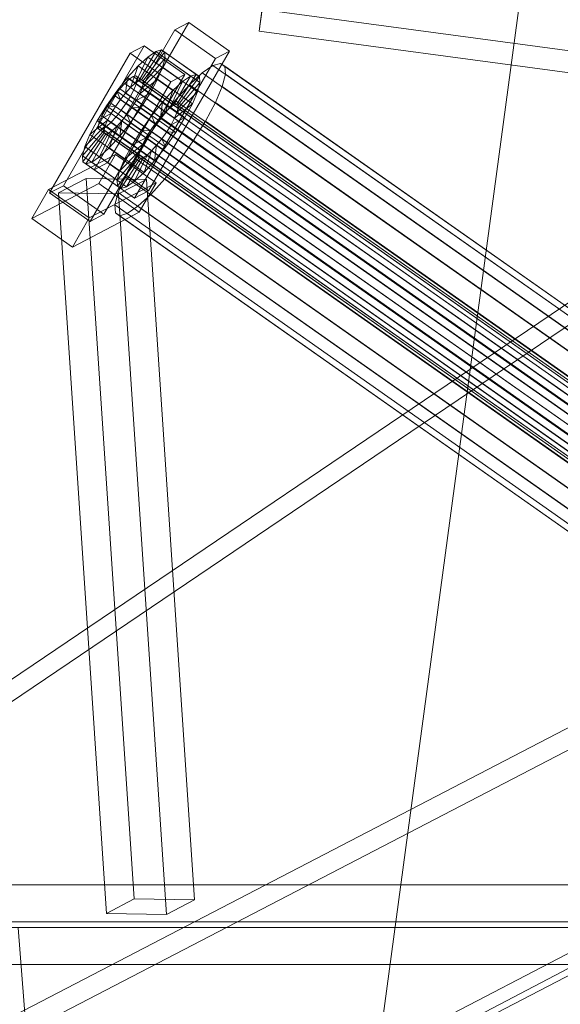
# Model space of a CAD drawing. Header units: millimetres. Extents: x -4738 to 65662, y -68080 to 6847.
# Tile 34 of 256: x -4251 to -4102, y -35408 to -35136. Entities that reach past the tile are written whole.
import ezdxf

# ---------------------------------------------------------------- set-up
doc = ezdxf.new("R2010")
doc.units = ezdxf.units.MM
for name, color, linetype, lineweight in [('COTAS_P', 1, 'Continuous', 0), ('frontal_C09', 7, 'Continuous', 0), ('frontal_C10', 7, 'Continuous', 0)]:
    doc.layers.add(name, color=color, linetype=linetype, lineweight=lineweight)
doc.dimstyles.new('R19_100', dxfattribs={"dimtxt": 250, "dimasz": 150, "dimexe": 150, "dimexo": 80, "dimgap": 100, "dimtad": 1, "dimtih": 1, "dimtoh": 1, "dimdsep": 46, "dimcen": 0.09, "dimadec": 0, "dimazin": 0, "dimtfac": 1, "dimtdec": 4, "dimtofl": 0, "dimtmove": 0, "dimatfit": 3, "dimfxl": 1, "dimtolj": 1, "dimtzin": 0, "dimarcsym": 0})

# ---------------------------------------------------------------- blocks, each defined once
blk = doc.blocks.new('DIM_R31_46')
at = {"layer": 'COTAS_P'}
for p, q in [((-4100, -35030), (-4219.91, -35921.98)), ((140, -35600), (20.09, -36491.98)), ((-4219.91, -35921.98), (-4065.25, -35897.36)), ((20.09, -36491.98), (-4219.91, -35921.98)), ((-4219.91, -35921.98), (-4077.24, -35986.56)), ((20.09, -36491.98), (-122.58, -36427.39)), ((20.09, -36491.98), (-134.57, -36516.59))]:
    blk.add_line(p, q, dxfattribs=at)
blk.add_text('4278.14 P', height=250, rotation=172.3434, dxfattribs=at).set_placement((-2113.24, -36306.08))

msp = doc.modelspace()

# ---------------------------------------------------------------- linework, layer by layer
at = {"layer": 'frontal_C09'}
for p, q in [((-4185.364, -35139.604), (-4172.44, -35043.468)), ((-4185.364, -35139.604), (-4184.565, -35133.657)), ((194.187, -35722.31), (-4184.565, -35133.657)), ((193.388, -35728.257), (-4185.364, -35139.604))]:
    msp.add_line(p, q, dxfattribs=at)
at = {"layer": 'frontal_C10'}
for p, q in [((-4204.724, -35137.232), (-4226.975, -35175.747)), ((-4204.724, -35137.232), (-4208.562, -35139.237)), ((-4193.543, -35145.102), (-4204.724, -35137.232)), ((-4230.813, -35177.752), (-4208.562, -35139.237)), ((-4208.562, -35139.237), (-4197.381, -35147.106)), ((-4217.006, -35143.647), (-4239.257, -35182.162)), ((-4217.006, -35143.647), (-4220.844, -35145.652)), ((-4205.825, -35151.517), (-4217.006, -35143.647)), ((-4243.095, -35184.167), (-4220.844, -35145.652)), ((-4220.844, -35145.652), (-4209.663, -35153.522)), ((-4213.839, -35145.214), (-4218.475, -35153.238)), ((-4212.252, -35144.747), (-4217.723, -35153.017)), ((-4211.373, -35145.352), (-4217.307, -35153.303)), ((-4213.839, -35145.214), (-4216.027, -35146.719)), ((-4215.794, -35183.617), (-4193.543, -35145.102)), ((-4212.252, -35144.747), (-4213.839, -35145.214)), ((-4204.256, -35151.959), (-4213.839, -35145.214)), ((-4211.373, -35145.352), (-4212.252, -35144.747)), ((-4202.669, -35151.493), (-4212.252, -35144.747)), ((-4211.262, -35146.986), (-4211.373, -35145.352)), ((-4201.79, -35152.097), (-4211.373, -35145.352)), ((-4197.381, -35147.106), (-4193.543, -35145.102)), ((-4218.665, -35149.161), (-4221.576, -35152.372)), ((-4218.665, -35149.161), (-4220.761, -35155.107)), ((-4197.381, -35147.106), (-4219.632, -35185.621)), ((-4216.027, -35146.719), (-4219.511, -35153.951)), ((-4216.027, -35146.719), (-4218.665, -35149.161)), ((-4209.082, -35155.906), (-4218.665, -35149.161)), ((-4211.262, -35146.986), (-4217.254, -35154.077)), ((-4206.443, -35153.464), (-4216.027, -35146.719)), ((-4211.928, -35149.538), (-4211.262, -35146.986)), ((-4201.679, -35153.731), (-4211.262, -35146.986)), ((-4198.095, -35149.072), (-4201.019, -35151.085)), ((-4195.973, -35148.449), (-4198.095, -35149.072)), ((-4018.405, -35275.547), (-4198.095, -35149.072)), ((-4194.798, -35149.257), (-4195.973, -35148.449)), ((-4016.283, -35274.923), (-4195.973, -35148.449)), ((-4194.65, -35151.441), (-4194.798, -35149.257)), ((-4015.108, -35275.731), (-4194.798, -35149.257)), ((-4228.076, -35190.032), (-4205.825, -35151.517)), ((-4219.32, -35151.893), (-4220.072, -35152.113)), ((-4218.904, -35152.179), (-4219.32, -35151.893)), ((-4010.881, -35298.603), (-4219.32, -35151.893)), ((-4211.928, -35149.538), (-4217.569, -35155.286)), ((-4213.323, -35152.834), (-4211.928, -35149.538)), ((-4202.344, -35156.283), (-4211.928, -35149.538)), ((-4209.663, -35153.522), (-4205.825, -35151.517)), ((-4208.891, -35159.983), (-4204.256, -35151.959)), ((-4208.14, -35159.762), (-4202.669, -35151.493)), ((-4206.443, -35153.464), (-4204.256, -35151.959)), ((-4201.019, -35151.085), (-4204.546, -35154.349)), ((-4204.256, -35151.959), (-4202.669, -35151.493)), ((-4202.669, -35151.493), (-4201.79, -35152.097)), ((-4021.33, -35277.559), (-4201.019, -35151.085)), ((-4195.539, -35154.853), (-4194.65, -35151.441)), ((-4014.96, -35277.915), (-4194.65, -35151.441)), ((-4209.663, -35153.522), (-4231.914, -35192.037)), ((-4221.576, -35152.372), (-4224.559, -35156.135)), ((-4222.358, -35153.983), (-4223.737, -35155.504)), ((-4221.108, -35152.827), (-4222.358, -35153.983)), ((-4013.919, -35300.694), (-4222.358, -35153.983)), ((-4221.576, -35152.372), (-4222.139, -35156.629)), ((-4211.992, -35159.118), (-4221.576, -35152.372)), ((-4220.072, -35152.113), (-4221.108, -35152.827)), ((-4012.669, -35299.537), (-4221.108, -35152.827)), ((-4220.761, -35155.107), (-4219.511, -35153.951)), ((-4011.632, -35298.824), (-4220.072, -35152.113)), ((-4219.828, -35155.723), (-4219.167, -35154.162)), ((-4219.511, -35153.951), (-4218.475, -35153.238)), ((-4219.511, -35153.951), (-4209.928, -35160.696)), ((-4219.167, -35154.162), (-4218.852, -35152.953)), ((-4010.727, -35300.872), (-4219.167, -35154.162)), ((-4218.852, -35152.953), (-4218.904, -35152.179)), ((-4010.464, -35298.889), (-4218.904, -35152.179)), ((-4010.412, -35299.663), (-4218.852, -35152.953)), ((-4218.475, -35153.238), (-4217.723, -35153.017)), ((-4218.475, -35153.238), (-4208.891, -35159.983)), ((-4213.323, -35152.834), (-4218.231, -35156.847)), ((-4217.723, -35153.017), (-4217.307, -35153.303)), ((-4217.723, -35153.017), (-4208.14, -35159.762)), ((-4217.254, -35154.077), (-4217.569, -35155.286)), ((-4217.307, -35153.303), (-4217.254, -35154.077)), ((-4217.307, -35153.303), (-4207.723, -35160.048)), ((-4217.254, -35154.077), (-4207.671, -35160.822)), ((-4215.355, -35156.65), (-4213.323, -35152.834)), ((-4203.74, -35159.579), (-4213.323, -35152.834)), ((-4209.928, -35160.696), (-4206.443, -35153.464)), ((-4209.082, -35155.906), (-4206.443, -35153.464)), ((-4204.546, -35154.349), (-4208.437, -35158.642)), ((-4207.723, -35160.048), (-4201.79, -35152.097)), ((-4207.671, -35160.822), (-4201.679, -35153.731)), ((-4024.857, -35280.823), (-4204.546, -35154.349)), ((-4201.679, -35153.731), (-4202.344, -35156.283)), ((-4201.79, -35152.097), (-4201.679, -35153.731)), ((-4224.559, -35156.135), (-4227.411, -35160.193)), ((-4225.15, -35157.287), (-4226.501, -35159.209)), ((-4223.737, -35155.504), (-4225.15, -35157.287)), ((-4016.71, -35303.997), (-4225.15, -35157.287)), ((-4224.559, -35156.135), (-4223.553, -35158.411)), ((-4214.975, -35162.881), (-4224.559, -35156.135)), ((-4015.297, -35302.215), (-4223.737, -35155.504)), ((-4223.553, -35158.411), (-4222.139, -35156.629)), ((-4222.139, -35156.629), (-4220.761, -35155.107)), ((-4222.139, -35156.629), (-4212.556, -35163.374)), ((-4220.79, -35157.531), (-4219.828, -35155.723)), ((-4220.761, -35155.107), (-4211.178, -35161.853)), ((-4011.388, -35302.434), (-4219.828, -35155.723)), ((-4219.193, -35158.655), (-4215.355, -35156.65)), ((-4218.231, -35156.847), (-4219.193, -35158.655)), ((-4217.569, -35155.286), (-4218.231, -35156.847)), ((-4218.231, -35156.847), (-4208.647, -35163.593)), ((-4217.883, -35160.726), (-4215.355, -35156.65)), ((-4217.569, -35155.286), (-4207.986, -35162.031)), ((-4215.355, -35156.65), (-4205.771, -35163.396)), ((-4211.992, -35159.118), (-4209.082, -35155.906)), ((-4211.178, -35161.853), (-4209.082, -35155.906)), ((-4207.986, -35162.031), (-4202.344, -35156.283)), ((-4202.344, -35156.283), (-4203.74, -35159.579)), ((-4197.405, -35159.259), (-4195.539, -35154.853)), ((-4015.85, -35281.327), (-4195.539, -35154.853)), ((-4226.501, -35159.209), (-4227.699, -35161.139)), ((-4018.061, -35305.919), (-4226.501, -35159.209)), ((-4224.904, -35160.333), (-4223.553, -35158.411)), ((-4223.553, -35158.411), (-4213.969, -35165.156)), ((-4223.339, -35161.383), (-4221.987, -35159.461)), ((-4221.987, -35159.461), (-4220.79, -35157.531)), ((-4013.548, -35306.172), (-4221.987, -35159.461)), ((-4220.79, -35157.531), (-4012.35, -35304.241)), ((-4219.193, -35158.655), (-4220.39, -35160.586)), ((-4209.609, -35165.4), (-4219.193, -35158.655)), ((-4214.975, -35162.881), (-4211.992, -35159.118)), ((-4212.556, -35163.374), (-4211.992, -35159.118)), ((-4208.437, -35158.642), (-4212.425, -35163.672)), ((-4208.891, -35159.983), (-4209.928, -35160.696)), ((-4208.14, -35159.762), (-4208.891, -35159.983)), ((-4208.647, -35163.593), (-4203.74, -35159.579)), ((-4028.747, -35285.117), (-4208.437, -35158.642)), ((-4207.723, -35160.048), (-4208.14, -35159.762)), ((-4207.671, -35160.822), (-4207.723, -35160.048)), ((-4203.74, -35159.579), (-4205.771, -35163.396)), ((-4200.12, -35164.361), (-4197.405, -35159.259)), ((-4017.716, -35285.734), (-4197.405, -35159.259)), ((-4227.411, -35160.193), (-4229.939, -35164.268)), ((-4229.939, -35164.268), (-4226.101, -35162.264)), ((-4227.699, -35161.139), (-4228.661, -35162.947)), ((-4019.259, -35307.85), (-4227.699, -35161.139)), ((-4227.411, -35160.193), (-4224.904, -35160.333)), ((-4217.828, -35166.938), (-4227.411, -35160.193)), ((-4227.063, -35164.071), (-4226.101, -35162.264)), ((-4226.101, -35162.264), (-4224.904, -35160.333)), ((-4226.101, -35162.264), (-4216.518, -35169.009)), ((-4224.904, -35160.333), (-4215.32, -35167.078)), ((-4224.752, -35163.166), (-4223.339, -35161.383)), ((-4014.899, -35308.094), (-4223.339, -35161.383)), ((-4221.742, -35162.508), (-4223.155, -35164.29)), ((-4220.39, -35160.586), (-4221.742, -35162.508)), ((-4220.735, -35164.783), (-4221.742, -35162.508)), ((-4221.742, -35162.508), (-4212.158, -35169.253)), ((-4220.735, -35164.783), (-4217.883, -35160.726)), ((-4217.883, -35160.726), (-4220.39, -35160.586)), ((-4220.39, -35160.586), (-4210.807, -35167.331)), ((-4208.299, -35167.471), (-4217.883, -35160.726)), ((-4211.178, -35161.853), (-4212.556, -35163.374)), ((-4209.928, -35160.696), (-4211.178, -35161.853)), ((-4208.647, -35163.593), (-4207.986, -35162.031)), ((-4207.986, -35162.031), (-4207.671, -35160.822)), ((-4231.971, -35168.084), (-4227.063, -35164.071)), ((-4229.939, -35164.268), (-4231.971, -35168.084)), ((-4220.356, -35171.014), (-4229.939, -35164.268)), ((-4229.322, -35164.508), (-4229.637, -35165.717)), ((-4228.661, -35162.947), (-4229.322, -35164.508)), ((-4020.882, -35311.219), (-4229.322, -35164.508)), ((-4020.221, -35309.657), (-4228.661, -35162.947)), ((-4227.725, -35165.633), (-4227.063, -35164.071)), ((-4227.38, -35165.844), (-4226.13, -35164.687)), ((-4227.063, -35164.071), (-4217.48, -35170.816)), ((-4226.13, -35164.687), (-4224.752, -35163.166)), ((-4017.691, -35311.397), (-4226.13, -35164.687)), ((-4016.312, -35309.876), (-4224.752, -35163.166)), ((-4223.155, -35164.29), (-4224.533, -35165.811)), ((-4223.719, -35168.546), (-4223.155, -35164.29)), ((-4223.719, -35168.546), (-4220.735, -35164.783)), ((-4223.155, -35164.29), (-4213.571, -35171.035)), ((-4211.152, -35171.529), (-4220.735, -35164.783)), ((-4217.828, -35166.938), (-4214.975, -35162.881)), ((-4212.425, -35163.672), (-4216.238, -35169.097)), ((-4213.969, -35165.156), (-4215.32, -35167.078)), ((-4213.969, -35165.156), (-4214.975, -35162.881)), ((-4212.556, -35163.374), (-4213.969, -35165.156)), ((-4032.735, -35290.147), (-4212.425, -35163.672)), ((-4210.807, -35167.331), (-4209.609, -35165.4)), ((-4205.771, -35163.396), (-4209.609, -35165.4)), ((-4209.609, -35165.4), (-4208.647, -35163.593)), ((-4205.771, -35163.396), (-4208.299, -35167.471)), ((-4203.5, -35169.809), (-4200.12, -35164.361)), ((-4200.12, -35164.361), (-4020.431, -35290.835)), ((-4234.032, -35173.933), (-4228.04, -35166.842)), ((-4233.921, -35175.567), (-4227.987, -35167.616)), ((-4233.366, -35171.381), (-4227.725, -35165.633)), ((-4231.971, -35168.084), (-4233.366, -35171.381)), ((-4233.042, -35176.171), (-4227.571, -35167.902)), ((-4222.387, -35174.83), (-4231.971, -35168.084)), ((-4231.455, -35175.705), (-4226.819, -35167.681)), ((-4229.637, -35165.717), (-4229.585, -35166.491)), ((-4021.197, -35312.428), (-4229.637, -35165.717)), ((-4229.585, -35166.491), (-4229.168, -35166.778)), ((-4021.145, -35313.202), (-4229.585, -35166.491)), ((-4229.267, -35174.2), (-4225.783, -35166.968)), ((-4229.168, -35166.778), (-4228.416, -35166.557)), ((-4020.729, -35313.488), (-4229.168, -35166.778)), ((-4228.416, -35166.557), (-4227.38, -35165.844)), ((-4019.977, -35313.267), (-4228.416, -35166.557)), ((-4228.04, -35166.842), (-4227.725, -35165.633)), ((-4228.04, -35166.842), (-4218.456, -35173.587)), ((-4227.987, -35167.616), (-4228.04, -35166.842)), ((-4227.987, -35167.616), (-4218.404, -35174.361)), ((-4227.571, -35167.902), (-4227.987, -35167.616)), ((-4227.725, -35165.633), (-4218.141, -35172.378)), ((-4226.819, -35167.681), (-4227.571, -35167.902)), ((-4227.571, -35167.902), (-4217.988, -35174.647)), ((-4018.941, -35312.554), (-4227.38, -35165.844)), ((-4225.783, -35166.968), (-4226.819, -35167.681)), ((-4226.819, -35167.681), (-4217.236, -35174.426)), ((-4226.629, -35171.758), (-4224.533, -35165.811)), ((-4224.533, -35165.811), (-4225.783, -35166.968)), ((-4225.783, -35166.968), (-4216.199, -35173.713)), ((-4224.533, -35165.811), (-4214.95, -35172.557)), ((-4220.356, -35171.014), (-4217.828, -35166.938)), ((-4215.32, -35167.078), (-4217.828, -35166.938)), ((-4215.32, -35167.078), (-4216.518, -35169.009)), ((-4212.158, -35169.253), (-4210.807, -35167.331)), ((-4208.299, -35167.471), (-4211.152, -35171.529)), ((-4210.807, -35167.331), (-4208.299, -35167.471)), ((-4226.629, -35171.758), (-4223.719, -35168.546)), ((-4214.135, -35175.291), (-4223.719, -35168.546)), ((-4217.48, -35170.816), (-4222.387, -35174.83)), ((-4216.518, -35169.009), (-4220.356, -35171.014)), ((-4216.238, -35169.097), (-4219.618, -35174.545)), ((-4217.48, -35170.816), (-4218.141, -35172.378)), ((-4216.518, -35169.009), (-4217.48, -35170.816)), ((-4036.549, -35295.571), (-4216.238, -35169.097)), ((-4213.571, -35171.035), (-4212.158, -35169.253)), ((-4212.158, -35169.253), (-4211.152, -35171.529)), ((-4207.314, -35175.234), (-4203.5, -35169.809)), ((-4023.811, -35296.284), (-4203.5, -35169.809)), ((-4224.896, -35173.541), (-4243.319, -35183.164)), ((-4233.366, -35171.381), (-4234.032, -35173.933)), ((-4223.783, -35178.126), (-4233.366, -35171.381)), ((-4224.896, -35173.541), (-4229.532, -35181.565)), ((-4229.267, -35174.2), (-4226.629, -35171.758)), ((-4217.045, -35178.503), (-4226.629, -35171.758)), ((-4213.716, -35181.41), (-4224.896, -35173.541)), ((-4218.456, -35173.587), (-4224.448, -35180.678)), ((-4218.141, -35172.378), (-4223.783, -35178.126)), ((-4222.387, -35174.83), (-4220.356, -35171.014)), ((-4216.199, -35173.713), (-4219.684, -35180.945)), ((-4218.141, -35172.378), (-4218.456, -35173.587)), ((-4218.456, -35173.587), (-4218.404, -35174.361)), ((-4217.236, -35174.426), (-4216.199, -35173.713)), ((-4214.95, -35172.557), (-4217.045, -35178.503)), ((-4216.199, -35173.713), (-4214.95, -35172.557)), ((-4214.95, -35172.557), (-4213.571, -35171.035)), ((-4213.571, -35171.035), (-4214.135, -35175.291)), ((-4211.152, -35171.529), (-4214.135, -35175.291)), ((-4224.448, -35180.678), (-4234.032, -35173.933)), ((-4234.032, -35173.933), (-4233.921, -35175.567)), ((-4224.338, -35182.312), (-4233.921, -35175.567)), ((-4233.921, -35175.567), (-4233.042, -35176.171)), ((-4233.042, -35176.171), (-4231.455, -35175.705)), ((-4223.459, -35182.917), (-4233.042, -35176.171)), ((-4231.455, -35175.705), (-4229.267, -35174.2)), ((-4221.871, -35182.45), (-4231.455, -35175.705)), ((-4230.813, -35177.752), (-4226.975, -35175.747)), ((-4219.684, -35180.945), (-4229.267, -35174.2)), ((-4226.975, -35175.747), (-4215.794, -35183.617)), ((-4218.404, -35174.361), (-4224.338, -35182.312)), ((-4223.783, -35178.126), (-4222.387, -35174.83)), ((-4217.988, -35174.647), (-4223.459, -35182.917)), ((-4219.618, -35174.545), (-4222.333, -35179.647)), ((-4217.236, -35174.426), (-4221.871, -35182.45)), ((-4039.929, -35301.02), (-4219.618, -35174.545)), ((-4218.404, -35174.361), (-4217.988, -35174.647)), ((-4217.988, -35174.647), (-4217.236, -35174.426)), ((-4214.135, -35175.291), (-4217.045, -35178.503)), ((-4211.302, -35180.264), (-4207.314, -35175.234)), ((-4027.624, -35301.708), (-4207.314, -35175.234)), ((-4219.632, -35185.621), (-4230.813, -35177.752)), ((-4224.448, -35180.678), (-4223.783, -35178.126)), ((-4217.045, -35178.503), (-4219.684, -35180.945)), ((-4247.955, -35191.188), (-4229.532, -35181.565)), ((-4232.983, -35180.157), (-4240.639, -35184.167)), ((-4216.396, -35180.407), (-4232.983, -35180.157)), ((-4232.983, -35180.157), (-4219.749, -35378.658)), ((-4232.139, -35191.033), (-4213.716, -35181.41)), ((-4229.532, -35181.565), (-4218.351, -35189.434)), ((-4224.338, -35182.312), (-4224.448, -35180.678)), ((-4222.333, -35179.647), (-4224.199, -35184.053)), ((-4224.052, -35184.417), (-4216.396, -35180.407)), ((-4042.644, -35306.121), (-4222.333, -35179.647)), ((-4219.684, -35180.945), (-4221.871, -35182.45)), ((-4218.351, -35189.434), (-4213.716, -35181.41)), ((-4203.162, -35378.908), (-4216.396, -35180.407)), ((-4215.192, -35184.557), (-4211.302, -35180.264)), ((-4031.612, -35306.738), (-4211.302, -35180.264)), ((-4247.955, -35191.188), (-4243.319, -35183.164)), ((-4243.319, -35183.164), (-4232.139, -35191.033)), ((-4243.095, -35184.167), (-4239.257, -35182.162)), ((-4231.914, -35192.037), (-4243.095, -35184.167)), ((-4240.639, -35184.167), (-4224.052, -35184.417)), ((-4227.406, -35382.668), (-4240.639, -35184.167)), ((-4239.257, -35182.162), (-4228.076, -35190.032)), ((-4224.199, -35184.053), (-4225.089, -35187.465)), ((-4223.459, -35182.917), (-4224.338, -35182.312)), ((-4044.51, -35310.528), (-4224.199, -35184.053)), ((-4210.818, -35382.918), (-4224.052, -35184.417)), ((-4221.871, -35182.45), (-4223.459, -35182.917)), ((-4215.794, -35183.617), (-4219.632, -35185.621)), ((-4218.719, -35187.822), (-4215.192, -35184.557)), ((-4035.502, -35311.032), (-4215.192, -35184.557)), ((-4218.351, -35189.434), (-4236.774, -35199.057)), ((-4225.089, -35187.465), (-4224.941, -35189.649)), ((-4045.399, -35313.94), (-4225.089, -35187.465)), ((-4224.941, -35189.649), (-4223.766, -35190.457)), ((-4045.251, -35316.124), (-4224.941, -35189.649)), ((-4223.766, -35190.457), (-4221.644, -35189.834)), ((-4221.644, -35189.834), (-4218.719, -35187.822)), ((-4041.954, -35316.308), (-4221.644, -35189.834)), ((-4039.03, -35314.296), (-4218.719, -35187.822)), ((-4236.774, -35199.057), (-4247.955, -35191.188)), ((-4232.139, -35191.033), (-4236.774, -35199.057)), ((-4228.076, -35190.032), (-4231.914, -35192.037)), ((-4044.076, -35316.932), (-4223.766, -35190.457)), ((-4480.844, -35471.843), (-4098.715, -35213.446)), ((-4098.249, -35219.326), (-4480.378, -35477.723)), ((-4370.385, -35471.843), (-4002.881, -35280.899)), ((-4250.72, -35471.843), (-3883.216, -35280.899)), ((-4002.414, -35286.779), (-4369.918, -35477.723)), ((-3882.75, -35286.779), (-4250.253, -35477.723)), ((-4035.543, -35363.932), (-4494.922, -35604.505)), ((-3474.373, -35374.758), (-4256.796, -35374.758)), ((-4227.406, -35382.668), (-4219.749, -35378.658)), ((-4219.749, -35378.658), (-4203.162, -35378.908)), ((-4203.162, -35378.908), (-4210.818, -35382.918)), ((-4276.243, -35384.943), (-3493.82, -35384.943)), ((-4210.818, -35382.918), (-4227.406, -35382.668)), ((-4255.856, -35386.515), (-3473.433, -35386.515)), ((-4243.741, -35486.291), (-4251.709, -35386.64)), ((-3492.88, -35396.699), (-4275.303, -35396.699))]:
    msp.add_line(p, q, dxfattribs=at)

# ---------------------------------------------------------------- dimensions: what is measured, and where the dimension line sits
at = {"layer": 'COTAS_P'}
dim = msp.add_aligned_dim(p1=(140, -35600), p2=(-4100, -35030), distance=900, text='<> P', dimstyle='R19_100', dxfattribs=at)
dim.commit()
dim.dimension.update_dxf_attribs({"geometry": 'DIM_R31_46', "text_midpoint": (-2099.912, -36206.976)})

doc.saveas('drawing.dxf')
